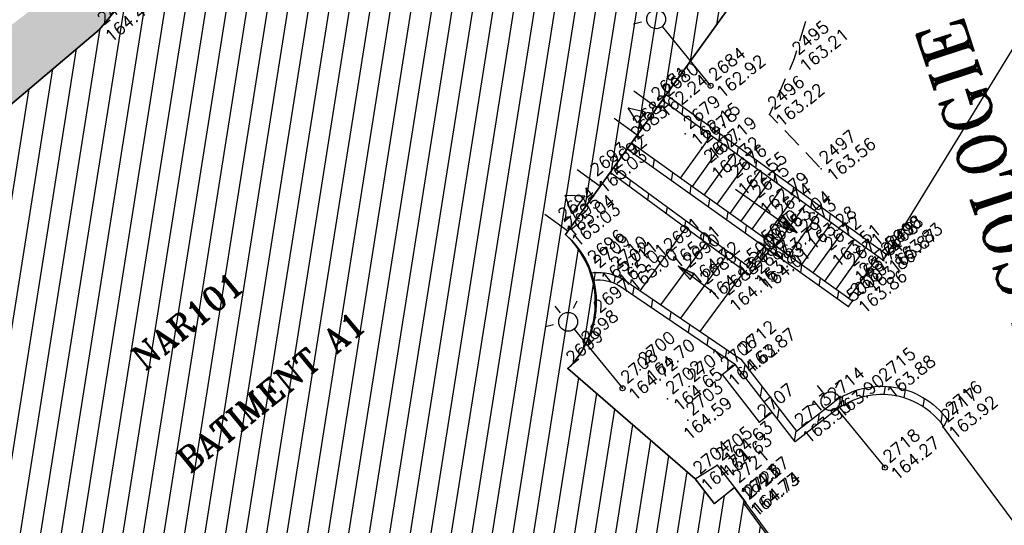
# Model space of a CAD drawing. Header units: feet. Extents: x 529188 to 529675, y 139816 to 140273.
# Tile 39 of 118: x 529376 to 529401, y 140029 to 140042. Entities that reach past the tile are written whole.
import ezdxf
from ezdxf.enums import TextEntityAlignment as Align

# ---------------------------------------------------------------- set-up
doc = ezdxf.new("R2010")
doc.units = ezdxf.units.FT
doc.header["$LTSCALE"] = 2
doc.header["$MEASUREMENT"] = 0
doc.header["$PDSIZE"] = 0.1
doc.linetypes.add('CACHE', pattern=[0.375, 0.25, -0.125])
doc.linetypes.add('CONTINU', pattern=[0])
doc.layers.get('0').update_dxf_attribs({"linetype": 'CONTINUOUS'})
for name, color, linetype in [('BATI', 10, 'CONTINUOUS'), ('BATI-HACHURES', 30, 'CONTINUOUS'), ('BORDURETTE', 20, 'CONTINUOUS'), ('ECLAIRAGE', 220, 'CONTINUOUS'), ('ESCALIERS', 6, 'CONTINUOUS'), ('LIM_HERBE', 83, 'CACHE'), ('MURS', 1, 'CONTINUOUS'), ('Numéro Bâtiment', 5, 'CONTINUOUS'), ('PORTES', 14, 'CONTINUOUS'), ('TEXTES', 150, 'CONTINUOUS'), ('TOPOALT', 3, 'CONTINUOUS'), ('TOPOJIS', 7, 'CONTINUOUS'), ('TOPOJIS-GELE', 7, 'CONTINUOUS'), ('TOPOMAT', 142, 'CONTINUOUS')]:
    doc.layers.add(name, color=color, linetype=linetype)
doc.styles.add('ROMANT', font='ROMANT.SHX')
doc.styles.get("Standard").update_dxf_attribs({"font": 'ROMANS.SHX'})
pattern_1 = [(80.99999999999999, (0, 0), (-0.4938441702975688, 0.07821723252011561), [])]

# ---------------------------------------------------------------- blocks, each defined once
blk = doc.blocks.new('TCPOINT')
at = {"color": 0}
blk.add_point((0, 0), dxfattribs=at)
at = {"layer": 'TOPOALT'}
blk.add_attdef('ALT', text='', height=0.3, dxfattribs=at).set_placement((0.1, -0.1), align=Align.TOP_LEFT)
at = {"layer": 'TOPOMAT'}
blk.add_attdef('MAT', (0.1, 0.1), '', height=0.3, dxfattribs=at)
blk = doc.blocks.new('*X27')
at = {"color": 0}
for p, q in [((527495.8564824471, 148357.8222662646), (527495.8711237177, 148357.8369075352)), ((527495.8564824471, 148357.7869109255), (527495.8946939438, 148357.8251224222)), ((527495.8564824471, 148357.7515555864), (527495.91826417, 148357.8133373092)), ((527495.8564824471, 148357.7162002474), (527495.941834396, 148357.8015521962)), ((527495.8564824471, 148357.6808449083), (527495.965404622, 148357.7897670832)), ((527495.8564824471, 148357.6454895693), (527495.9889748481, 148357.7779819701)), ((527495.8564824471, 148357.6101342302), (527496.0125450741, 148357.7661968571)), ((527495.8564824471, 148357.5747788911), (527496.0361153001, 148357.7544117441)), ((527495.8564824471, 148357.5394235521), (527496.0596855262, 148357.7426266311)), ((527495.8564824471, 148357.504068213), (527496.0832557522, 148357.7308415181)), ((527495.8564824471, 148357.468712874), (527496.1068259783, 148357.7190564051)), ((527495.8782237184, 148357.4550988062), (527496.1303962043, 148357.707271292)), ((527495.9489343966, 148357.4904541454), (527496.1539664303, 148357.695486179)), ((527496.0196450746, 148357.5258094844), (527496.1775366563, 148357.683701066)), ((527496.0903557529, 148357.5611648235), (527496.2011068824, 148357.671915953)), ((527496.161066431, 148357.5965201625), (527496.2246771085, 148357.66013084)), ((527496.2317771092, 148357.6318755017), (527496.2482473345, 148357.648345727))]:
    blk.add_line(p, q, dxfattribs=at)
blk = doc.blocks.new('320')
for p, q in [((0, 0), (0, -0.6999930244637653)), ((1, 0), (1, -0.6999930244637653)), ((0.5, -0.5715549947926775), (0.2999999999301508, -0.1715549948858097)), ((0.2999999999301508, -0.1715549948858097), (0.7000000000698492, -0.1715549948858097)), ((0.7000000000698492, -0.1715549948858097), (0.5, -0.5715549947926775))]:
    blk.add_line(p, q)
at = {"rotation": 269.9999999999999}
blk.add_blockref('*X27', (-148357.1442281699, 527495.6849274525), dxfattribs=at)
blk = doc.blocks.new('425')
at = {"ltscale": 3}
for p, q in [((-0.005544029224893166, 2.407491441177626), (-0.005544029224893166, 2.620921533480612)), ((0, 1.885346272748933), (0, 0))]:
    blk.add_line(p, q, dxfattribs=at)
at = {"linetype": 'CONTINU', "ltscale": 3}
for p, q in [((-0.3235438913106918, 2.290787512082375), (-0.5124435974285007, 2.37640800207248)), ((0.3124558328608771, 2.290787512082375), (0.5013555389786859, 2.37640800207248))]:
    blk.add_line(p, q, dxfattribs=at)
for centre, radius in [((0, 2.117915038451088), 0.2325687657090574), ((0, 0), 0.06209261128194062)]:
    blk.add_circle(centre, radius, dxfattribs=at)

msp = doc.modelspace()

# ---------------------------------------------------------------- hatches: boundary and pattern name
h = msp.add_hatch()
h.set_pattern_fill('GRAVEL', color=254, style=0)
h.set_pattern_definition([(228.0128, (529357.6855108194, 140019.4280688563), (-7.999998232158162, -9.000001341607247), [0.134536, -13.319088]), (184.9697, (529357.5955108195, 140019.3280688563), (12.00000105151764, 0.9999913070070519), [0.230868, -22.855925]), (132.5104, (529357.3655108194, 140019.3080688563), (9.999990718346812, -11.0000086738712), [0.162788, -16.116032]), (267.2737, (529356.9755108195, 140019.0580688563), (0.9999960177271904, 20.00000029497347), [0.210238, -20.813558]), (292.8337, (529356.9655108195, 140018.8480688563), (-5.00000990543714, 11.99999641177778), [0.206155, -20.409373]), (357.2737, (529357.0455108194, 140018.6580688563), (-20.00000029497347, 0.9999960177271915), [0.210238, -20.813558]), (37.6942, (529357.2555108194, 140018.6480688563), (-13.00000734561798, -9.99999040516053), [0.278029, -27.524849]), (72.2553, (529357.4755108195, 140018.8180688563), (7.000010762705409, 21.99999623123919), [0.262488, -25.986321]), (121.4296, (529357.5555108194, 140019.0680688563), (-8.000008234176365, 12.99999503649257), [0.21095, -20.884073]), (175.2364, (529357.4455108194, 140019.2480688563), (11.00000094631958, -0.9999915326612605), [0.240832, -11.800763]), (222.3974, (529357.2055108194, 140019.2680688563), (-12.00000735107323, -10.99999208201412), [0.311448, -30.833375]), (138.8141, (529357.9655108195, 140019.0480688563), (-7.000002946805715, 5.999997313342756), [0.106301, -10.523844]), (171.4692, (529357.8855108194, 140019.1180688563), (12.99999828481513, -2.00000791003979), [0.2022369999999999, -20.02151099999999]), (225, (529357.6855108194, 140019.1480688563), (-1.110223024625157e-16, -1.000000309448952), [0.141421, -1.272792]), (203.1986, (529357.6155108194, 140019.2680688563), (4.999999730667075, 2.000001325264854), [0.076158, -7.539615]), (291.8014, (529357.5455108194, 140019.2380688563), (-0.9999999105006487, 3.00000027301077), [0.107703, -5.277462]), (30.9638, (529357.5855108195, 140019.1380688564), (2.999998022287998, 2.000002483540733), [0.1749289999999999, -5.656022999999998]), (161.5651, (529357.7355108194, 140019.2280688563), (2.000000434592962, -0.9999984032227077), [0.126491, -3.035787]), (16.38950000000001, (529356.9655108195, 140019.2380688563), (10.00000219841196, 2.99999270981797), [0.1772, -17.542845]), (70.3462, (529357.1355108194, 140019.2880688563), (-3.999995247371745, -11.00000213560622), [0.148661, -14.717408]), (293.1986, (529357.7355108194, 140019.4280688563), (-2.000001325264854, 4.999999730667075), [0.152315, -7.463458]), (343.6105, (529357.7955108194, 140019.2880688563), (-10.00000219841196, 2.999992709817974), [0.1771999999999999, -17.54284499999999]), (339.444, (529356.9655108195, 140018.6180688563), (-5.000001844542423, 1.999995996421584), [0.17088, -8.373124]), (294.7751, (529357.1255108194, 140018.5580688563), (-4.99999218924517, 11.00000342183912), [0.1431779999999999, -14.174643]), (66.80140000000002, (529357.7455108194, 140018.4280688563), (2.000001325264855, 4.999999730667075), [0.152315, -7.463458]), (17.35400000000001, (529357.8055108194, 140018.5680688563), (-13.00000201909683, -3.999994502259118), [0.167631, -16.59542399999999]), (69.444, (529357.2555108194, 140018.4280688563), (-1.999995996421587, -5.000001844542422), [0.08544, -8.458563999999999]), (101.3099, (529357.6855108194, 140018.4280688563), (-0.9999976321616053, 4.000000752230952), [0.05098999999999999, -5.048028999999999]), (165.9638, (529357.6755108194, 140018.4780688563), (3.00000054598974, -0.9999980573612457), [0.206155, -3.91695]), (186.009, (529357.4755108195, 140018.5280688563), (9.99999975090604, 0.9999993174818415), [0.19105, -18.913923]), (303.6901, (529357.5855108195, 140019.0480688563), (-1.000001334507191, 1.99999955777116), [0.144222, -3.461329]), (353.1572, (529357.6655108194, 140018.9280688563), (16.99999936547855, -2.000007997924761), [0.251794, -24.927563]), (60.94540000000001, (529357.9155108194, 140018.8980688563), (-4.000000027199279, -7.000000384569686), [0.102956, -10.192674]), (90, (529357.9655108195, 140018.9880688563), (-0.9999999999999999, 1), [0.06, -0.94]), (120.2564, (529357.4555108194, 140018.5580688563), (3.999994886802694, -7.000002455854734), [0.138924, -13.75352]), (48.01279999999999, (529357.3855108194, 140018.6780688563), (7.99999823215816, 9.000001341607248), [0.269072, -13.184552]), (0, (529357.5655108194, 140018.8780688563), (1, 1), [0.26, -0.74]), (325.3048, (529357.8255108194, 140018.8780688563), (-9.999994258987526, 7.000008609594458), [0.158114, -15.653274]), (254.0546, (529357.9555108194, 140018.7880688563), (-0.9999998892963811, -4.000000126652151), [0.145602, -7.134508]), (207.646, (529357.9155108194, 140018.6480688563), (-18.99999580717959, -10.00000771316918), [0.237065, -23.469474]), (175.4261, (529357.7055108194, 140018.5380688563), (-13.00000055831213, 0.999994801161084), [0.2507989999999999, -24.82907399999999])])
h.paths.add_polyline_path([(529382.00134138, 140021.29595314), (529380.5278847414, 140020.1363825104), (529377.7301028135, 140023.908712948), (529374.222475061, 140021.345004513), (529365.306644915, 140033.251191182), (529377.195828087, 140042.388724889), (529380.5668621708, 140046.7647556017), (529381.336516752, 140045.315968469), (529381.3765603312, 140045.2325139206), (529381.07392614, 140044.808506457), (529378.320194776, 140041.473997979), (529375.044266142, 140038.70764867), (529367.58127453, 140033.144557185), (529367.112171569, 140033.756779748), (529366.499949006, 140033.287676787), (529366.969051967, 140032.675454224), (529367.338416, 140032.9609501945), (529370.405661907, 140028.8288354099), (529369.861092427, 140028.430085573), (529370.259842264, 140027.885516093), (529370.804411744, 140028.2842659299), (529374.4428458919, 140023.4491845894), (529373.994187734, 140023.034549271), (529374.515953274, 140022.469970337), (529375.080532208, 140022.991735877), (529374.6678140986, 140023.4383195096), (529379.1440622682, 140026.7181231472), (529379.099014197, 140026.605777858), (529378.470269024, 140026.165416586), (529378.910630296, 140025.536671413), (529379.539375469, 140025.977032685), (529379.099014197, 140026.605777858), (529379.1440622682, 140026.7181231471), (529379.4220975, 140026.361804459), (529379.836747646, 140026.685355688), (529382.0923739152, 140023.62172518), (529382.165680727, 140023.215060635), (529381.659074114, 140022.859553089), (529382.01458166, 140022.3529464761), (529382.521188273, 140022.7084540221), (529382.165680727, 140023.215060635), (529382.0923739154, 140023.6217251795), (529383.1612382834, 140022.1629481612)])
at = {"layer": 'BATI-HACHURES'}
h = msp.add_hatch(dxfattribs=at)
h.set_pattern_fill('ANSI31', color=256, scale=4, angle=35.99999999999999, style=0)
h.set_pattern_definition(pattern_1)
edge = h.paths.add_edge_path()
edge.add_line((529412.57271478, 140005.015159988), (529400.742090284, 139996.223909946))
edge.add_line((529400.742090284, 139996.223909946), (529382.00134138, 140021.29595314))
edge.add_line((529382.00134138, 140021.29595314), (529383.1612382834, 140022.1629481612))
edge.add_line((529383.1612382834, 140022.1629481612), (529379.586222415, 140027.042099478))
edge.add_line((529379.586222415, 140027.042099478), (529374.527662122, 140023.335628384))
edge.add_line((529374.527662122, 140023.335628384), (529367.327722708, 140032.975266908))
edge.add_line((529367.327722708, 140032.975266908), (529375.044266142, 140038.70764867))
edge.add_line((529375.044266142, 140038.70764867), (529378.320194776, 140041.473997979))
edge.add_line((529378.320194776, 140041.473997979), (529381.07392614, 140044.808506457))
edge.add_line((529381.07392614, 140044.808506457), (529384.153644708, 140049.123364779))
edge.add_line((529384.153644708, 140049.123364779), (529393.928538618, 140042.124817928))
edge.add_line((529393.928538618, 140042.124817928), (529389.815437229, 140036.425392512))
edge.add_arc((529388.3024475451, 140034.7253648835), 2.275792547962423, -8.805271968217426, 48.33157383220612, ccw=False)
edge.add_arc((529388.6746648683, 140034.6677075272), 1.899136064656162, 326.06375499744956, 351.19472803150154, ccw=False)
edge.add_arc((529385.9928103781, 140036.4723025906), 5.131612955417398, 319.18082916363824, 326.0637549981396, ccw=False)
edge.add_line((529389.876293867, 140033.117901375), (529393.011511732, 140030.397434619))
edge.add_line((529393.011511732, 140030.397434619), (529393.4820017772, 140029.795267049))
edge.add_line((529393.4820017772, 140029.795267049), (529393.979227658, 140030.184177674))
edge.add_line((529393.979227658, 140030.184177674), (529394.264086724, 140029.819982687))
edge.add_line((529394.264086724, 140029.819982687), (529394.225392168, 140029.772927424))
edge.add_line((529394.225392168, 140029.772927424), (529403.785300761, 140016.796471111))
edge.add_line((529403.785300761, 140016.796471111), (529412.57271478, 140005.015159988))
h = msp.add_hatch(dxfattribs=at)
h.set_pattern_fill('ANSI31', color=256, scale=4, angle=35.99999999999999, style=0)
h.set_pattern_definition(pattern_1)
h.paths.add_polyline_path([(529397.63753577, 140035.790215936), (529392.2021222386, 140039.7325643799), (529392.301605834, 140039.8704163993), (529397.73734803, 140035.927829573)])
h = msp.add_hatch(dxfattribs=at)
h.set_pattern_fill('ANSI31', color=256, scale=4, angle=35.99999999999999, style=0)
h.set_pattern_definition(pattern_1)
h.paths.add_polyline_path([(529396.891256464, 140034.784273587), (529391.438245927, 140038.6740793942), (529391.3387641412, 140038.5362298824), (529396.792538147, 140034.645873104)])
h = msp.add_hatch(dxfattribs=at)
h.set_pattern_fill('ANSI31', color=256, scale=4, angle=35.99999999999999, style=0)
h.set_pattern_definition(pattern_1)
h.paths.add_polyline_path([(529394.8416452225, 140036.0374062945), (529394.352433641, 140035.426964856), (529390.9153656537, 140037.9495368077), (529391.0031421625, 140038.0711665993), (529394.325295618, 140035.632962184), (529394.7193353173, 140036.1246475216)])
h = msp.add_hatch(dxfattribs=at)
h.set_pattern_fill('ANSI31', color=256, scale=4, angle=35.99999999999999, style=0)
h.set_pattern_definition(pattern_1)
edge = h.paths.add_edge_path()
edge.add_line((529390.4527244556, 140035.4780729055), (529390.5052049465, 140035.4837732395))
edge.add_arc((529390.6137693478, 140034.2398354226), 1.248666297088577, 59.9258789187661, 94.98783832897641, ccw=False)
edge.add_line((529391.239500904, 140035.3204035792), (529394.140008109, 140033.354196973))
edge.add_line((529394.140008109, 140033.354196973), (529395.511503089, 140031.576771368))
edge.add_line((529395.511503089, 140031.576771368), (529396.324971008, 140032.211878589))
edge.add_arc((529397.6152523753, 140030.6844573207), 1.999460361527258, 36.12172046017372, 130.1892823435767, ccw=False)
edge.add_line((529399.230349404, 140031.86314444), (529399.145504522, 140031.693140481))
edge.add_arc((529397.6187268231, 140030.5988420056), 1.878440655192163, 35.63057969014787, 129.6981416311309)
edge.add_line((529396.418886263, 140032.044152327), (529395.477811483, 140031.309417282))
edge.add_line((529395.477811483, 140031.309417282), (529394.008188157, 140033.214014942))
edge.add_line((529394.008188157, 140033.214014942), (529391.13869236, 140035.15919942))
edge.add_arc((529390.6153715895, 140034.2439992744), 1.054256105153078, 60.23863840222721, 95.87011088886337)
edge.add_line((529390.5075489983, 140035.292727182), (529390.4527244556, 140035.4780729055))
at = {"layer": 'ESCALIERS'}
for points in [[(529395.0267678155, 140036.6525725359), (529395.1852938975, 140036.8777376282), (529395.5269079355, 140036.4688391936)], [(529392.9863222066, 140035.4505612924), (529392.5898942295, 140035.6432849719), (529392.8874360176, 140035.3180674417)]]:
    msp.add_hatch(color=256, dxfattribs=at).paths.add_polyline_path(points)

# ---------------------------------------------------------------- linework, layer by layer
at = {"layer": 'BATI', "flags": 128}
msp.add_lwpolyline([(529379.586222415, 140027.042099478), (529374.527662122, 140023.335628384), (529367.327722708, 140032.975266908), (529367.33782656, 140032.960510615), (529375.044266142, 140038.70764867), (529378.320194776, 140041.473997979), (529381.07392614, 140044.808506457), (529384.153644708, 140049.123364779), (529393.928538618, 140042.124817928), (529389.815437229, 140036.425392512), (529389.8154372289, 140036.4253925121), (529389.8154372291, 140036.4253925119, -0.3650173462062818), (529390.250300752, 140033.607476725, -0.05966944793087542), (529389.876293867, 140033.117901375), (529393.011511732, 140030.397434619), (529393.4820017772, 140029.795267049), (529393.979227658, 140030.184177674), (529394.264086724, 140029.819982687), (529394.225392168, 140029.772927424), (529403.785300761, 140016.796471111)], format="xyb", dxfattribs=at)
msp.add_lwpolyline([(529389.8154372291, 140036.4253925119), (529393.928538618, 140042.124817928), (529384.153644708, 140049.123364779), (529381.07392614, 140044.808506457), (529378.320194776, 140041.473997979), (529375.044266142, 140038.70764867), (529367.33782656, 140032.960510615), (529374.527662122, 140023.335628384), (529379.586222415, 140027.042099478), (529383.1612382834, 140022.1629481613), (529382.00134138, 140021.29595314), (529400.742090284, 139996.223909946), (529412.57271478, 140005.015159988), (529393.979227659, 140030.1841776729), (529393.4910759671, 140029.7841926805), (529393.011511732, 140030.397434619), (529389.876293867, 140033.117901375, 0.4260251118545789), (529389.8154372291, 140036.4253925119)], format="xyb", close=True, dxfattribs=at)
for points in [[(529393.68094712, 140032.973550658), (529394.0023644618, 140033.2215623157)], [(529393.68094712, 140032.973550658), (529394.591353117, 140031.796086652)], [(529394.591353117, 140031.796086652), (529394.9116092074, 140032.0432022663)], [(529393.011511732, 140030.397434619), (529393.556734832, 140030.738241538)], [(529393.5567348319, 140030.738241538), (529393.979227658, 140030.184177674)]]:
    msp.add_lwpolyline(points, dxfattribs=at)
at = {"layer": 'BORDURETTE'}
msp.add_line((529397.73734803, 140035.927829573), (529408.6737297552, 140053.7862932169), dxfattribs=at)
at = {"layer": 'BORDURETTE', "flags": 128}
msp.add_lwpolyline([(529399.118188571, 140031.685967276), (529407.56823179, 140020.30691782)], dxfattribs=at)
at = {"layer": 'ESCALIERS', "flags": 128}
for points in [[(529393.3947804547, 140038.8675199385), (529392.643505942, 140037.8143291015)], [(529393.6862728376, 140038.6560982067), (529392.9366487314, 140037.6052210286)], [(529393.979415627, 140038.4469901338), (529393.2297915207, 140037.3961129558)], [(529394.2926239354, 140038.2163069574), (529393.5464329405, 140037.1702425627)], [(529394.6092653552, 140037.9904365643), (529393.8630743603, 140036.9443721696)], [(529394.8800888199, 140037.7902140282), (529394.1372240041, 140036.7488125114)], [(529395.1542384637, 140037.59465437), (529394.411373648, 140036.5532528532)], [(529394.0058616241, 140037.5397223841), (529395.5269079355, 140036.4688391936), (529395.1852938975, 140036.8777376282)], [(529394.0058616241, 140037.5397223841), (529395.5269079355, 140036.4688391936), (529395.0267678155, 140036.6525725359)], [(529395.4641217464, 140037.3666103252), (529394.7245636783, 140036.329844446)], [(529395.7333610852, 140037.1745533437), (529394.9938030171, 140036.1377874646)], [(529396.0490735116, 140036.9423401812), (529395.3128273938, 140035.9102172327)], [(529396.3680978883, 140036.7147699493), (529395.6318517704, 140035.6826470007)], [(529391.6548865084, 140035.0388204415), (529392.7843917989, 140036.5777999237)], [(529396.650615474, 140036.506037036), (529395.9177752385, 140035.4786886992)], [(529392.1688645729, 140034.6904030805), (529393.2846289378, 140036.2106602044)], [(529396.936538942, 140036.3020787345), (529396.2036987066, 140035.2747303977)], [(529397.2085624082, 140036.1013537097), (529396.4788812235, 140035.0784339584)], [(529392.6558220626, 140034.3603025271), (529393.7585678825, 140035.8628215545)], [(529397.5208701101, 140035.8748344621), (529396.7929571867, 140034.8543935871)], [(529393.5138701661, 140034.9536796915), (529392.5898942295, 140035.6432849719), (529392.8874360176, 140035.3180674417)], [(529393.5138701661, 140034.9536796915), (529392.5898942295, 140035.6432849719), (529392.9863222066, 140035.4505612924)], [(529392.8874360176, 140035.3180674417), (529392.9863222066, 140035.4505612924)], [(529393.138603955, 140034.0330325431), (529394.228442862, 140035.5179655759)]]:
    msp.add_lwpolyline(points, dxfattribs=at)
for points in [[(529395.0267678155, 140036.6525725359), (529395.1852938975, 140036.8777376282), (529395.5269079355, 140036.4688391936)], [(529392.9863222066, 140035.4505612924), (529392.5898942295, 140035.6432849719), (529392.8874360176, 140035.3180674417)]]:
    msp.add_lwpolyline(points, close=True, dxfattribs=at)
at = {"layer": 'LIM_HERBE', "flags": 128}
msp.add_lwpolyline([(529397.0300792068, 140045.8940315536), (529396.543728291, 140043.097417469), (529395.883354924, 140042.175315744), (529395.447762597, 140040.736456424), (529394.848051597, 140039.384686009), (529396.117488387, 140038.041944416)], dxfattribs=at)
at = {"layer": 'MURS'}
for p, q in [((529390.5075490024, 140035.2927271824), (529390.4527244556, 140035.4780729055)), ((529394.008188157, 140033.214014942), (529391.13869236, 140035.15919942)), ((529395.477811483, 140031.309417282), (529394.008188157, 140033.214014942)), ((529394.140008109, 140033.354196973), (529395.511503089, 140031.576771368)), ((529395.511503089, 140031.576771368), (529396.324971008, 140032.211878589)), ((529396.418886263, 140032.044152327), (529395.477811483, 140031.309417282)), ((529399.230349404, 140031.86314444), (529399.145504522, 140031.693140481))]:
    msp.add_line(p, q, dxfattribs=at)
at = {"layer": 'MURS', "flags": 128}
for points in [[(529397.63753577, 140035.790215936), (529392.2021222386, 140039.7325643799), (529392.301605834, 140039.8704163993), (529397.73734803, 140035.927829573)], [(529396.891256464, 140034.784273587), (529391.438245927, 140038.6740793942), (529391.3387641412, 140038.5362298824), (529396.792538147, 140034.645873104)], [(529394.8416452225, 140036.0374062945), (529394.352433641, 140035.426964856), (529390.9153656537, 140037.9495368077), (529391.0031421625, 140038.0711665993), (529394.325295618, 140035.632962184), (529394.7193353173, 140036.1246475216)]]:
    msp.add_lwpolyline(points, close=True, dxfattribs=at)
msp.add_lwpolyline([(529390.4527244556, 140035.4780729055), (529390.5052049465, 140035.4837732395, -0.1541914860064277), (529391.239500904, 140035.3204035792), (529394.140008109, 140033.354196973), (529395.511503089, 140031.576771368), (529396.324971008, 140032.211878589, -0.4351629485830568), (529399.230349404, 140031.86314444), (529399.145504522, 140031.693140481, 0.4351629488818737), (529396.418886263, 140032.044152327), (529395.477811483, 140031.309417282), (529394.008188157, 140033.214014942), (529391.13869236, 140035.15919942, 0.1567365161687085), (529390.5075489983, 140035.292727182)], format="xyb", close=True, dxfattribs=at)

# ---------------------------------------------------------------- block references
at = {"layer": 'ECLAIRAGE', "rotation": 39.33073407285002}
for p in [(529393.392410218, 140040.091500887), (529391.222247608, 140032.634356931), (529397.692909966, 140030.677597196)]:
    msp.add_blockref('425', p, dxfattribs=at)
at = {"layer": 'PORTES'}
for p, xscale, rotation in [((529392.0680954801, 140039.5468467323), 0.8323507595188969, 234.1831658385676), ((529390.667254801, 140037.6057355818), 1.354682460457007, 234.2336949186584)]:
    msp.add_blockref('320', p, dxfattribs=dict(at, xscale=xscale, rotation=rotation))
at = {"layer": 'TOPOJIS'}
ref = msp.add_blockref('TCPOINT', (529378.320194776, 140041.473997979), dxfattribs=at)
ref.add_attrib('MAT', '2459', (529378.420194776, 140041.573997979), dxfattribs={"layer": 'TOPOMAT', "height": 0.3, "rotation": 39.33073407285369})
ref.add_attrib('ALT', '164.47', dxfattribs={"layer": 'TOPOALT', "height": 0.3, "rotation": 39.33073407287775}).set_placement((529378.420194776, 140041.373997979), align=Align.TOP_LEFT)
ref = msp.add_blockref('TCPOINT', (529393.392410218, 140040.091500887), dxfattribs=at)
ref.add_attrib('MAT', '2684', (529393.492410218, 140040.191500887), dxfattribs={"layer": 'TOPOMAT', "height": 0.3, "rotation": 39.33073407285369})
ref.add_attrib('ALT', '162.92', dxfattribs={"layer": 'TOPOALT', "height": 0.3, "rotation": 39.33073407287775}).set_placement((529393.492410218, 140039.991500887), align=Align.TOP_LEFT)
ref = msp.add_blockref('TCPOINT', (529392.23542937, 140039.708406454), dxfattribs=at)
ref.add_attrib('MAT', '2680', (529392.3354293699, 140039.808406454), dxfattribs={"layer": 'TOPOMAT', "height": 0.3, "rotation": 39.33073407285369})
ref = msp.add_blockref('TCPOINT', (529391.514463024, 140038.920689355), dxfattribs=at)
ref.add_attrib('MAT', '2682', (529391.614463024, 140039.020689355), dxfattribs={"layer": 'TOPOMAT', "height": 0.3, "rotation": 39.33073407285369})
ref = msp.add_blockref('TCPOINT', (529391.471818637, 140038.649850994), dxfattribs=at)
ref.add_attrib('MAT', '2683', (529391.571818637, 140038.749850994), dxfattribs={"layer": 'TOPOMAT', "height": 0.3, "rotation": 39.33073407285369})
ref = msp.add_blockref('TCPOINT', (529390.953794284, 140037.921804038), dxfattribs=at)
ref.add_attrib('MAT', '2692', (529391.053794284, 140038.021804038), dxfattribs={"layer": 'TOPOMAT', "height": 0.3, "rotation": 39.33073407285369})
ref = msp.add_blockref('TCPOINT', (529396.117488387, 140038.041944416), dxfattribs=at)
ref.add_attrib('MAT', '2497', (529396.217488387, 140038.141944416), dxfattribs={"layer": 'TOPOMAT', "height": 0.3, "rotation": 39.33073407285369})
ref.add_attrib('ALT', '163.56', dxfattribs={"layer": 'TOPOALT', "height": 0.3, "rotation": 39.33073407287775}).set_placement((529396.217488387, 140037.941944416), align=Align.TOP_LEFT)
ref = msp.add_blockref('TCPOINT', (529389.680534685, 140036.647214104), dxfattribs=at)
ref.add_attrib('MAT', '2694', (529389.780534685, 140036.747214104), dxfattribs={"layer": 'TOPOMAT', "height": 0.3, "rotation": 39.33073407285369})
ref.add_attrib('ALT', '165.04', dxfattribs={"layer": 'TOPOALT', "height": 0.3, "rotation": 39.33073407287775}).set_placement((529389.780534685, 140036.547214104), align=Align.TOP_LEFT)
ref = msp.add_blockref('TCPOINT', (529394.686751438, 140036.083989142), dxfattribs=at)
ref.add_attrib('MAT', '5000', (529394.7867514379, 140036.183989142), dxfattribs={"layer": 'TOPOMAT', "height": 0.3, "rotation": 39.33073407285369})
ref = msp.add_blockref('TCPOINT', (529397.73734803, 140035.927829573), dxfattribs=at)
ref.add_attrib('MAT', '5000', (529397.83734803, 140036.027829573), dxfattribs={"layer": 'TOPOMAT', "height": 0.3, "rotation": 39.33073407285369})
ref = msp.add_blockref('TCPOINT', (529390.406798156, 140035.591932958), dxfattribs=at)
ref.add_attrib('MAT', '2696', (529390.506798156, 140035.691932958), dxfattribs={"layer": 'TOPOMAT', "height": 0.3, "rotation": 39.33073407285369})
ref = msp.add_blockref('TCPOINT', (529390.541767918, 140035.483432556), dxfattribs=at)
ref.add_attrib('MAT', '2709', (529390.641767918, 140035.583432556), dxfattribs={"layer": 'TOPOMAT', "height": 0.3, "rotation": 39.33073407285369})
ref.add_attrib('ALT', '165.02', dxfattribs={"layer": 'TOPOALT', "height": 0.3, "rotation": 39.33073407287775}).set_placement((529390.641767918, 140035.383432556), align=Align.TOP_LEFT)
ref = msp.add_blockref('TCPOINT', (529394.325295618, 140035.632962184), dxfattribs=at)
ref.add_attrib('MAT', '5000', (529394.425295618, 140035.732962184), dxfattribs={"layer": 'TOPOMAT', "height": 0.3, "rotation": 39.33073407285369})
ref = msp.add_blockref('TCPOINT', (529396.891256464, 140034.784273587), dxfattribs=at)
ref.add_attrib('MAT', '2669', (529396.9912564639, 140034.884273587), dxfattribs={"layer": 'TOPOMAT', "height": 0.3, "rotation": 39.33073407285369})
ref.add_attrib('ALT', '163.86', dxfattribs={"layer": 'TOPOALT', "height": 0.3, "rotation": 39.33073407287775}).set_placement((529396.9912564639, 140034.684273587), align=Align.TOP_LEFT)
ref = msp.add_blockref('TCPOINT', (529396.792538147, 140034.645873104), dxfattribs=at)
ref.add_attrib('MAT', '5000', (529396.8925381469, 140034.745873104), dxfattribs={"layer": 'TOPOMAT', "height": 0.3, "rotation": 39.33073407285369})
ref = msp.add_blockref('TCPOINT', (529390.551418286, 140034.376993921), dxfattribs=at)
ref.add_attrib('MAT', '2697', (529390.651418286, 140034.476993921), dxfattribs={"layer": 'TOPOMAT', "height": 0.3, "rotation": 39.33073407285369})
ref = msp.add_blockref('TCPOINT', (529390.250300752, 140033.607476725), dxfattribs=at)
ref.add_attrib('MAT', '2698', (529390.350300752, 140033.707476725), dxfattribs={"layer": 'TOPOMAT', "height": 0.3, "rotation": 39.33073407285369})
ref = msp.add_blockref('TCPOINT', (529389.876293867, 140033.117901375), dxfattribs=at)
ref.add_attrib('MAT', '2699', (529389.976293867, 140033.217901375), dxfattribs={"layer": 'TOPOMAT', "height": 0.3, "rotation": 39.33073407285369})
ref = msp.add_blockref('TCPOINT', (529391.658411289, 140033.084494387), dxfattribs=at)
ref.add_attrib('MAT', '2700', (529391.758411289, 140033.184494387), dxfattribs={"layer": 'TOPOMAT', "height": 0.3, "rotation": 39.33073407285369})
ref.add_attrib('ALT', '164.70', dxfattribs={"layer": 'TOPOALT', "height": 0.3, "rotation": 39.33073407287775}).set_placement((529391.758411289, 140032.984494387), align=Align.TOP_LEFT)
ref = msp.add_blockref('TCPOINT', (529397.586186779, 140032.683706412), dxfattribs=at)
ref.add_attrib('MAT', '2715', (529397.6861867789, 140032.783706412), dxfattribs={"layer": 'TOPOMAT', "height": 0.3, "rotation": 39.33073407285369})
ref.add_attrib('ALT', '163.88', dxfattribs={"layer": 'TOPOALT', "height": 0.3, "rotation": 39.33073407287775}).set_placement((529397.6861867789, 140032.583706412), align=Align.TOP_LEFT)
ref = msp.add_blockref('TCPOINT', (529392.834985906, 140031.847402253), dxfattribs=at)
ref.add_attrib('MAT', '2703', (529392.934985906, 140031.947402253), dxfattribs={"layer": 'TOPOMAT', "height": 0.3, "rotation": 39.33073407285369})
ref = msp.add_blockref('TCPOINT', (529399.230349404, 140031.86314444), dxfattribs=at)
ref.add_attrib('MAT', '2716', (529399.330349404, 140031.96314444), dxfattribs={"layer": 'TOPOMAT', "height": 0.3, "rotation": 39.33073407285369})
ref = msp.add_blockref('TCPOINT', (529394.591353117, 140031.796086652), dxfattribs=at)
ref.add_attrib('MAT', '2707', (529394.691353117, 140031.896086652), dxfattribs={"layer": 'TOPOMAT', "height": 0.3, "rotation": 39.33073407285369})
ref.add_attrib('ALT', '164.63', dxfattribs={"layer": 'TOPOALT', "height": 0.3, "rotation": 39.33073407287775}).set_placement((529393.6717808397, 140030.9555280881), align=Align.TOP_LEFT)
ref = msp.add_blockref('TCPOINT', (529399.118188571, 140031.685967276), dxfattribs=at)
ref.add_attrib('MAT', '2717', (529399.2181885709, 140031.785967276), dxfattribs={"layer": 'TOPOMAT', "height": 0.3, "rotation": 39.33073407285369})
ref.add_attrib('ALT', '163.92', dxfattribs={"layer": 'TOPOALT', "height": 0.3, "rotation": 39.33073407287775}).set_placement((529399.2181885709, 140031.585967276), align=Align.TOP_LEFT)
ref = msp.add_blockref('TCPOINT', (529397.692909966, 140030.677597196), dxfattribs=at)
ref.add_attrib('MAT', '2718', (529397.792909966, 140030.777597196), dxfattribs={"layer": 'TOPOMAT', "height": 0.3, "rotation": 39.33073407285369})
ref.add_attrib('ALT', '164.27', dxfattribs={"layer": 'TOPOALT', "height": 0.3, "rotation": 39.33073407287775}).set_placement((529397.792909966, 140030.577597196), align=Align.TOP_LEFT)
ref = msp.add_blockref('TCPOINT', (529393.979227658, 140030.184177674), dxfattribs=at)
ref.add_attrib('MAT', '2721', (529394.079227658, 140030.284177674), dxfattribs={"layer": 'TOPOMAT', "height": 0.3, "rotation": 39.33073407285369})
ref.add_attrib('ALT', '164.67', dxfattribs={"layer": 'TOPOALT', "height": 0.3, "rotation": 39.33073407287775}).set_placement((529394.079227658, 140030.084177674), align=Align.TOP_LEFT)
at = {"layer": 'TOPOJIS-GELE'}
ref = msp.add_blockref('TCPOINT', (529395.447762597, 140040.736456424), dxfattribs=at)
ref.add_attrib('MAT', '2495', (529395.547762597, 140040.836456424), dxfattribs={"layer": 'TOPOMAT', "height": 0.3, "rotation": 39.33073407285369})
ref.add_attrib('ALT', '163.21', dxfattribs={"layer": 'TOPOALT', "height": 0.3, "rotation": 39.33073407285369}).set_placement((529395.547762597, 140040.636456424), align=Align.TOP_LEFT)
ref = msp.add_blockref('TCPOINT', (529391.97511344, 140039.613949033), dxfattribs=at)
ref.add_attrib('MAT', '2681', (529392.0751134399, 140039.713949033), dxfattribs={"layer": 'TOPOMAT', "height": 0.3, "rotation": 39.33073407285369})
ref.add_attrib('ALT', '162.24', dxfattribs={"layer": 'TOPOALT', "height": 0.3, "rotation": 39.33073407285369}).set_placement((529392.0751134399, 140039.513949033), align=Align.TOP_LEFT)
ref = msp.add_blockref('TCPOINT', (529394.848051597, 140039.384686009), dxfattribs=at)
ref.add_attrib('MAT', '2496', (529394.948051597, 140039.484686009), dxfattribs={"layer": 'TOPOMAT', "height": 0.3, "rotation": 39.33073407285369})
ref.add_attrib('ALT', '163.22', dxfattribs={"layer": 'TOPOALT', "height": 0.3, "rotation": 39.33073407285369}).set_placement((529394.948051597, 140039.284686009), align=Align.TOP_LEFT)
ref = msp.add_blockref('TCPOINT', (529392.769746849, 140038.90905341), dxfattribs=at)
ref.add_attrib('MAT', '2679', (529392.8697468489, 140039.00905341), dxfattribs={"layer": 'TOPOMAT', "height": 0.3, "rotation": 39.33073407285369})
ref.add_attrib('ALT', '162.15', dxfattribs={"layer": 'TOPOALT', "height": 0.3, "rotation": 39.33073407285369}).set_placement((529392.8697468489, 140038.80905341), align=Align.TOP_LEFT)
ref = msp.add_blockref('TCPOINT', (529393.180655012, 140038.567343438), dxfattribs=at)
ref.add_attrib('MAT', '2678', (529393.280655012, 140038.667343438), dxfattribs={"layer": 'TOPOMAT', "height": 0.3, "rotation": 39.33073407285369})
ref.add_attrib('ALT', '162.19', dxfattribs={"layer": 'TOPOALT', "height": 0.3, "rotation": 39.33073407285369}).set_placement((529393.280655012, 140038.467343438), align=Align.TOP_LEFT)
ref = msp.add_blockref('TCPOINT', (529393.271414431, 140038.074519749), dxfattribs=at)
ref.add_attrib('MAT', '2677', (529393.371414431, 140038.174519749), dxfattribs={"layer": 'TOPOMAT', "height": 0.3, "rotation": 39.33073407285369})
ref.add_attrib('ALT', '162.32', dxfattribs={"layer": 'TOPOALT', "height": 0.3, "rotation": 39.33073407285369}).set_placement((529393.371414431, 140037.974519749), align=Align.TOP_LEFT)
ref = msp.add_blockref('TCPOINT', (529390.472320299, 140037.746413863), dxfattribs=at)
ref.add_attrib('MAT', '2693', (529390.572320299, 140037.846413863), dxfattribs={"layer": 'TOPOMAT', "height": 0.3, "rotation": 39.33073407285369})
ref.add_attrib('ALT', '165.03', dxfattribs={"layer": 'TOPOALT', "height": 0.3, "rotation": 39.33073407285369}).set_placement((529390.572320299, 140037.646413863), align=Align.TOP_LEFT)
ref = msp.add_blockref('TCPOINT', (529393.921022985, 140037.695369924), dxfattribs=at)
ref.add_attrib('MAT', '2676', (529394.021022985, 140037.795369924), dxfattribs={"layer": 'TOPOMAT', "height": 0.3, "rotation": 39.33073407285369})
ref.add_attrib('ALT', '162.55', dxfattribs={"layer": 'TOPOALT', "height": 0.3, "rotation": 39.33073407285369}).set_placement((529394.021022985, 140037.595369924), align=Align.TOP_LEFT)
ref = msp.add_blockref('TCPOINT', (529394.465571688, 140037.209113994), dxfattribs=at)
ref.add_attrib('MAT', '2675', (529394.565571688, 140037.309113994), dxfattribs={"layer": 'TOPOMAT', "height": 0.3, "rotation": 39.33073407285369})
ref.add_attrib('ALT', '162.79', dxfattribs={"layer": 'TOPOALT', "height": 0.3, "rotation": 39.33073407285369}).set_placement((529394.565571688, 140037.109113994), align=Align.TOP_LEFT)
ref = msp.add_blockref('TCPOINT', (529395.019010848, 140036.742621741), dxfattribs=at)
ref.add_attrib('MAT', '2674', (529395.119010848, 140036.842621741), dxfattribs={"layer": 'TOPOMAT', "height": 0.3, "rotation": 39.33073407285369})
ref.add_attrib('ALT', '163.04', dxfattribs={"layer": 'TOPOALT', "height": 0.3, "rotation": 39.33073407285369}).set_placement((529395.119010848, 140036.642621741), align=Align.TOP_LEFT)
ref = msp.add_blockref('TCPOINT', (529389.815437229, 140036.425392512), dxfattribs=at)
ref.add_attrib('MAT', '2695', (529389.915437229, 140036.525392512), dxfattribs={"layer": 'TOPOMAT', "height": 0.3, "rotation": 39.33073407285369})
ref.add_attrib('ALT', '165.03', dxfattribs={"layer": 'TOPOALT', "height": 0.3, "rotation": 39.33073407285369}).set_placement((529389.915437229, 140036.325392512), align=Align.TOP_LEFT)
ref = msp.add_blockref('TCPOINT', (529395.629968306, 140036.354808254), dxfattribs=at)
ref.add_attrib('MAT', '2673', (529395.729968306, 140036.454808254), dxfattribs={"layer": 'TOPOMAT', "height": 0.3, "rotation": 39.33073407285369})
ref.add_attrib('ALT', '163.28', dxfattribs={"layer": 'TOPOALT', "height": 0.3, "rotation": 39.33073407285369}).set_placement((529395.729968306, 140036.254808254), align=Align.TOP_LEFT)
ref = msp.add_blockref('TCPOINT', (529394.803801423, 140035.990184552), dxfattribs=at)
ref.add_attrib('MAT', '2685', (529394.903801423, 140036.090184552), dxfattribs={"layer": 'TOPOMAT', "height": 0.3, "rotation": 39.33073407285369})
ref.add_attrib('ALT', '163.79', dxfattribs={"layer": 'TOPOALT', "height": 0.3, "rotation": 39.33073407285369}).set_placement((529394.903801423, 140035.890184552), align=Align.TOP_LEFT)
ref = msp.add_blockref('TCPOINT', (529392.281082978, 140035.892028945), dxfattribs=at)
ref.add_attrib('MAT', '2691', (529392.381082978, 140035.992028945), dxfattribs={"layer": 'TOPOMAT', "height": 0.3, "rotation": 39.33073407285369})
ref.add_attrib('ALT', '165.01', dxfattribs={"layer": 'TOPOALT', "height": 0.3, "rotation": 39.33073407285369}).set_placement((529392.381082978, 140035.792028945), align=Align.TOP_LEFT)
ref = msp.add_blockref('TCPOINT', (529396.236268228, 140035.92517516), dxfattribs=at)
ref.add_attrib('MAT', '2672', (529396.336268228, 140036.02517516), dxfattribs={"layer": 'TOPOMAT', "height": 0.3, "rotation": 39.33073407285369})
ref.add_attrib('ALT', '163.51', dxfattribs={"layer": 'TOPOALT', "height": 0.3, "rotation": 39.33073407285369}).set_placement((529396.336268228, 140035.82517516), align=Align.TOP_LEFT)
ref = msp.add_blockref('TCPOINT', (529397.63753577, 140035.790215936), dxfattribs=at)
ref.add_attrib('MAT', '2668', (529397.7375357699, 140035.890215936), dxfattribs={"layer": 'TOPOMAT', "height": 0.3, "rotation": 39.33073407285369})
ref.add_attrib('ALT', '163.87', dxfattribs={"layer": 'TOPOALT', "height": 0.3, "rotation": 39.33073407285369}).set_placement((529397.7375357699, 140035.690215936), align=Align.TOP_LEFT)
ref = msp.add_blockref('TCPOINT', (529397.761254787, 140035.945786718), dxfattribs=at)
ref.add_attrib('MAT', '2498', (529397.861254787, 140036.045786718), dxfattribs={"layer": 'TOPOMAT', "height": 0.3, "rotation": 39.33073407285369})
ref.add_attrib('ALT', '163.83', dxfattribs={"layer": 'TOPOALT', "height": 0.3, "rotation": 39.33073407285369}).set_placement((529397.861254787, 140035.845786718), align=Align.TOP_LEFT)
ref = msp.add_blockref('TCPOINT', (529392.757175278, 140035.491991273), dxfattribs=at)
ref.add_attrib('MAT', '2690', (529392.857175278, 140035.591991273), dxfattribs={"layer": 'TOPOMAT', "height": 0.3, "rotation": 39.33073407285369})
ref.add_attrib('ALT', '164.72', dxfattribs={"layer": 'TOPOALT', "height": 0.3, "rotation": 39.33073407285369}).set_placement((529392.857175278, 140035.391991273), align=Align.TOP_LEFT)
ref = msp.add_blockref('TCPOINT', (529396.79667503, 140035.523940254), dxfattribs=at)
ref.add_attrib('MAT', '2671', (529396.89667503, 140035.623940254), dxfattribs={"layer": 'TOPOMAT', "height": 0.3, "rotation": 39.33073407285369})
ref.add_attrib('ALT', '163.74', dxfattribs={"layer": 'TOPOALT', "height": 0.3, "rotation": 39.33073407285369}).set_placement((529396.89667503, 140035.423940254), align=Align.TOP_LEFT)
ref = msp.add_blockref('TCPOINT', (529390.973922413, 140035.437587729), dxfattribs=at)
ref.add_attrib('MAT', '2710', (529391.0739224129, 140035.537587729), dxfattribs={"layer": 'TOPOMAT', "height": 0.3, "rotation": 39.33073407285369})
ref.add_attrib('ALT', '165.01', dxfattribs={"layer": 'TOPOALT', "height": 0.3, "rotation": 39.33073407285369}).set_placement((529391.0739224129, 140035.337587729), align=Align.TOP_LEFT)
ref = msp.add_blockref('TCPOINT', (529391.230546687, 140035.326473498), dxfattribs=at)
ref.add_attrib('MAT', '2711', (529391.330546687, 140035.426473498), dxfattribs={"layer": 'TOPOMAT', "height": 0.3, "rotation": 39.33073407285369})
ref.add_attrib('ALT', '165.00', dxfattribs={"layer": 'TOPOALT', "height": 0.3, "rotation": 39.33073407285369}).set_placement((529391.330546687, 140035.226473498), align=Align.TOP_LEFT)
ref = msp.add_blockref('TCPOINT', (529394.352433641, 140035.426964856), dxfattribs=at)
ref.add_attrib('MAT', '2686', (529394.452433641, 140035.526964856), dxfattribs={"layer": 'TOPOMAT', "height": 0.3, "rotation": 39.33073407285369})
ref.add_attrib('ALT', '163.83', dxfattribs={"layer": 'TOPOALT', "height": 0.3, "rotation": 39.33073407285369}).set_placement((529394.452433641, 140035.326964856), align=Align.TOP_LEFT)
ref = msp.add_blockref('TCPOINT', (529394.506631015, 140035.339507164), dxfattribs=at)
ref.add_attrib('MAT', '2687', (529394.606631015, 140035.439507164), dxfattribs={"layer": 'TOPOMAT', "height": 0.3, "rotation": 39.33073407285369})
ref.add_attrib('ALT', '164.01', dxfattribs={"layer": 'TOPOALT', "height": 0.3, "rotation": 39.33073407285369}).set_placement((529394.606631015, 140035.239507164), align=Align.TOP_LEFT)
ref = msp.add_blockref('TCPOINT', (529397.100242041, 140035.285167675), dxfattribs=at)
ref.add_attrib('MAT', '2670', (529397.200242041, 140035.385167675), dxfattribs={"layer": 'TOPOMAT', "height": 0.3, "rotation": 39.33073407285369})
ref.add_attrib('ALT', '163.86', dxfattribs={"layer": 'TOPOALT', "height": 0.3, "rotation": 39.33073407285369}).set_placement((529397.200242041, 140035.185167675), align=Align.TOP_LEFT)
ref = msp.add_blockref('TCPOINT', (529393.185013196, 140035.08133881), dxfattribs=at)
ref.add_attrib('MAT', '2689', (529393.285013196, 140035.18133881), dxfattribs={"layer": 'TOPOMAT', "height": 0.3, "rotation": 39.33073407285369})
ref.add_attrib('ALT', '164.43', dxfattribs={"layer": 'TOPOALT', "height": 0.3, "rotation": 39.33073407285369}).set_placement((529393.285013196, 140034.98133881), align=Align.TOP_LEFT)
ref = msp.add_blockref('TCPOINT', (529393.711850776, 140034.814095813), dxfattribs=at)
ref.add_attrib('MAT', '2688', (529393.811850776, 140034.914095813), dxfattribs={"layer": 'TOPOMAT', "height": 0.3, "rotation": 39.33073407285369})
ref.add_attrib('ALT', '164.15', dxfattribs={"layer": 'TOPOALT', "height": 0.3, "rotation": 39.33073407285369}).set_placement((529393.811850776, 140034.714095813), align=Align.TOP_LEFT)
ref = msp.add_blockref('TCPOINT', (529394.140008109, 140033.354196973), dxfattribs=at)
ref.add_attrib('MAT', '2712', (529394.240008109, 140033.454196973), dxfattribs={"layer": 'TOPOMAT', "height": 0.3, "rotation": 39.33073407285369})
ref.add_attrib('ALT', '163.87', dxfattribs={"layer": 'TOPOALT', "height": 0.3, "rotation": 39.33073407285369}).set_placement((529394.240008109, 140033.254196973), align=Align.TOP_LEFT)
ref = msp.add_blockref('TCPOINT', (529393.68094712, 140032.973550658), dxfattribs=at)
ref.add_attrib('MAT', '2706', (529393.7809471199, 140033.073550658), dxfattribs={"layer": 'TOPOMAT', "height": 0.3, "rotation": 39.33073407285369})
ref.add_attrib('ALT', '164.62', dxfattribs={"layer": 'TOPOALT', "height": 0.3, "rotation": 39.33073407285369}).set_placement((529393.7809471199, 140032.873550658), align=Align.TOP_LEFT)
ref = msp.add_blockref('TCPOINT', (529391.222247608, 140032.634356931), dxfattribs=at)
ref.add_attrib('MAT', '2708', (529391.322247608, 140032.734356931), dxfattribs={"layer": 'TOPOMAT', "height": 0.3, "rotation": 39.33073407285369})
ref.add_attrib('ALT', '164.72', dxfattribs={"layer": 'TOPOALT', "height": 0.3, "rotation": 39.33073407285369}).set_placement((529391.322247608, 140032.534356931), align=Align.TOP_LEFT)
ref = msp.add_blockref('TCPOINT', (529392.866375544, 140032.677273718), dxfattribs=at)
ref.add_attrib('MAT', '2701', (529392.966375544, 140032.777273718), dxfattribs={"layer": 'TOPOMAT', "height": 0.3, "rotation": 39.33073407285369})
ref.add_attrib('ALT', '164.59', dxfattribs={"layer": 'TOPOALT', "height": 0.3, "rotation": 39.33073407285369}).set_placement((529392.6729387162, 140031.5622588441), align=Align.TOP_LEFT)
ref = msp.add_blockref('TCPOINT', (529392.33249887, 140032.370662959), dxfattribs=at)
ref.add_attrib('MAT', '2702', (529392.43249887, 140032.470662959), dxfattribs={"layer": 'TOPOMAT', "height": 0.3, "rotation": 39.33073407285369})
ref.add_attrib('ALT', '164.65', dxfattribs={"layer": 'TOPOALT', "height": 0.3, "rotation": 39.33073407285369}).set_placement((529392.43249887, 140032.270662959), align=Align.TOP_LEFT)
ref = msp.add_blockref('TCPOINT', (529396.324971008, 140032.211878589), dxfattribs=at)
ref.add_attrib('MAT', '2714', (529396.424971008, 140032.311878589), dxfattribs={"layer": 'TOPOMAT', "height": 0.3, "rotation": 39.33073407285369})
ref.add_attrib('ALT', '163.90', dxfattribs={"layer": 'TOPOALT', "height": 0.3, "rotation": 39.33073407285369}).set_placement((529396.424971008, 140032.111878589), align=Align.TOP_LEFT)
ref = msp.add_blockref('TCPOINT', (529395.511503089, 140031.576771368), dxfattribs=at)
ref.add_attrib('MAT', '2713', (529395.611503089, 140031.676771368), dxfattribs={"layer": 'TOPOMAT', "height": 0.3, "rotation": 39.33073407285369})
ref.add_attrib('ALT', '163.93', dxfattribs={"layer": 'TOPOALT', "height": 0.3, "rotation": 39.33073407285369}).set_placement((529395.611503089, 140031.476771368), align=Align.TOP_LEFT)
ref = msp.add_blockref('TCPOINT', (529393.556734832, 140030.738241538), dxfattribs=at)
ref.add_attrib('MAT', '2705', (529393.656734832, 140030.838241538), dxfattribs={"layer": 'TOPOMAT', "height": 0.3, "rotation": 39.33073407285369})
ref.add_attrib('ALT', '164.63', dxfattribs={"layer": 'TOPOALT', "height": 0.3, "rotation": 39.33073407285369}).set_placement((529393.656734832, 140030.638241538), align=Align.TOP_LEFT)
ref = msp.add_blockref('TCPOINT', (529393.011511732, 140030.397434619), dxfattribs=at)
ref.add_attrib('MAT', '2704', (529393.111511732, 140030.497434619), dxfattribs={"layer": 'TOPOMAT', "height": 0.3, "rotation": 39.33073407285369})
ref.add_attrib('ALT', '164.71', dxfattribs={"layer": 'TOPOALT', "height": 0.3, "rotation": 39.33073407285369}).set_placement((529393.111511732, 140030.297434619), align=Align.TOP_LEFT)
ref = msp.add_blockref('TCPOINT', (529394.225392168, 140029.772927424), dxfattribs=at)
ref.add_attrib('MAT', '2723', (529394.325392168, 140029.872927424), dxfattribs={"layer": 'TOPOMAT', "height": 0.3, "rotation": 39.33073407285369})
ref.add_attrib('ALT', '164.73', dxfattribs={"layer": 'TOPOALT', "height": 0.3, "rotation": 39.33073407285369}).set_placement((529394.325392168, 140029.672927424), align=Align.TOP_LEFT)
ref = msp.add_blockref('TCPOINT', (529394.264086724, 140029.819982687), dxfattribs=at)
ref.add_attrib('MAT', '2722', (529394.364086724, 140029.919982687), dxfattribs={"layer": 'TOPOMAT', "height": 0.3, "rotation": 39.33073407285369})
ref.add_attrib('ALT', '164.74', dxfattribs={"layer": 'TOPOALT', "height": 0.3, "rotation": 39.33073407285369}).set_placement((529394.364086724, 140029.719982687), align=Align.TOP_LEFT)

# ---------------------------------------------------------------- texts
at = {"layer": 'Numéro Bâtiment', "style": 'ROMANT'}
msp.add_text('NAR101', height=0.6, rotation=39.33073407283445, dxfattribs=at).set_placement((529379.4370932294, 140033.0438111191))
at = {"layer": 'TEXTES', "style": 'ROMANT'}
for s, height, rotation, p in [('INSTITUT DE PHARMACOLOGIE ET DE BIOLOGIE STRUCTURALE', 1.2, 108.1586298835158, (529407.5871414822, 140017.4310287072)), ('BATIMENT A1', 0.6, 39.33073407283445, (529380.5478493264, 140030.518363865))]:
    msp.add_text(s, height=height, rotation=rotation, dxfattribs=at).set_placement(p)

doc.saveas('drawing.dxf')
